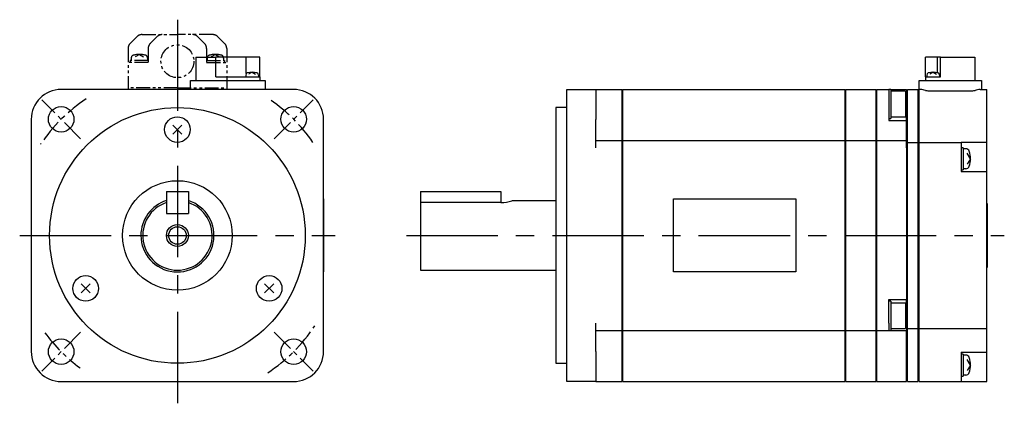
# Model space of a CAD drawing. Extents: x -237 to 352, y -152 to 187.
# Tile 2 of 2: x 83 to 352, y -49 to 59. Entities that reach past the tile are written whole.
import ezdxf

# ---------------------------------------------------------------- set-up
doc = ezdxf.new("R2010")
doc.units = 0
doc.linetypes.add('CENTER', pattern=[2, 1.25, -0.25, 0.25, -0.25])
doc.linetypes.add('PHANTOM', pattern=[2.5, 1.25, -0.25, 0.25, -0.25, 0.25, -0.25])
doc.layers.get('0').update_dxf_attribs({"linetype": 'CONTINUOUS'})
for name, color, linetype in [('CENTER', 6, 'CENTER'), ('OUTLINE', 7, 'CONTINUOUS'), ('PHANTOM', 3, 'PHANTOM'), ('THIN_LINE', 6, 'CONTINUOUS')]:
    doc.layers.add(name, color=color, linetype=linetype)

msp = doc.modelspace()

# ---------------------------------------------------------------- linework, layer by layer
msp.add_arc((214.53, 19.63), 10.62, 270.9785, 287.43)
at = {"layer": 'CENTER', "ltscale": 20}
for p, q in [((126.16, 59.09), (126.16, -48.7)), ((82.99, 0), (169.32, 0)), ((188.83, 0), (352.49, 0))]:
    msp.add_line(p, q, dxfattribs=at)
at = {"layer": 'CENTER', "ltscale": 5}
for p, q in [((99.66, 26.49), (89.01, 37.15)), ((152.65, 26.49), (163.3, 37.15)), ((99.66, -26.49), (89.01, -37.15)), ((152.65, -26.49), (163.3, -37.15))]:
    msp.add_line(p, q, dxfattribs=at)
for start, end in [(123.6899, 146.3101), (34.5081, 55.4919), (216.2933, 233.7067), (303.3415, 326.6585)]:
    msp.add_arc((126.16, 0), 45, start, end, dxfattribs=at)
at = {"layer": 'OUTLINE'}
for p, q in [((131.21, 48.8), (136.71, 48.8)), ((131.21, 48.8), (131.21, 42.4)), ((145.01, 48.8), (136.71, 48.8)), ((136.71, 43.4), (136.71, 48.8)), ((146.61, 48.8), (145.01, 48.8)), ((145.01, 44.32), (145.01, 48.8)), ((148.71, 48.8), (146.61, 48.8)), ((148.71, 43.4), (148.71, 48.8)), ((334.21, 48.8), (330.96, 48.8)), ((330.96, 43.4), (330.96, 48.8)), ((335.01, 48.8), (334.21, 48.8)), ((334.21, 44.54), (334.21, 48.8)), ((335.01, 48.8), (344.46, 48.8)), ((335.01, 43.4), (335.01, 48.8)), ((344.46, 48.8), (344.46, 42.4)), ((136.71, 43.4), (148.71, 43.4)), ((144.86, 43.93), (144.86, 43.4)), ((146.61, 44.7), (145.66, 44.14)), ((146.61, 44.7), (147.55, 44.14)), ((148.36, 43.93), (148.36, 43.4)), ((148.71, 43.4), (148.71, 42.4)), ((330.96, 43.4), (335.01, 43.4)), ((330.96, 43.4), (330.96, 42.4)), ((331.26, 43.93), (331.26, 43.4)), ((333.01, 44.7), (332.07, 44.14)), ((333.01, 44.7), (333.96, 44.14)), ((334.76, 43.93), (334.76, 43.4)), ((129.71, 42.4), (132.71, 42.4)), ((129.71, 40), (129.71, 42.4)), ((132.71, 42.4), (147.21, 42.4)), ((147.21, 42.4), (150.21, 42.4)), ((150.21, 42.4), (150.21, 40)), ((329.21, 40), (329.21, 42.4)), ((329.21, 42.4), (332.21, 42.4)), ((332.21, 42.4), (343.21, 42.4)), ((343.21, 42.4), (346.21, 42.4)), ((346.21, 42.4), (346.21, 40)), ((157.96, 40), (94.36, 40)), ((232.71, 40), (240.71, 40)), ((232.71, 31.8), (232.71, 40)), ((240.71, 40), (247.91, 40)), ((240.71, 40), (240.71, 31.8)), ((247.91, 38), (247.91, 40)), ((248.11, 39), (247.91, 39)), ((247.91, 32), (247.91, 38)), ((248.11, 38), (248.11, 40)), ((248.11, 40), (308.91, 40)), ((248.11, 32), (248.11, 38)), ((308.91, 38), (308.91, 40)), ((309.11, 39), (308.91, 39)), ((308.91, 32), (308.91, 38)), ((309.11, 38), (309.11, 40)), ((309.11, 40), (317.41, 40)), ((309.11, 32), (309.11, 38)), ((317.41, 38), (317.41, 40)), ((317.61, 39), (317.41, 39)), ((317.41, 32), (317.41, 38)), ((317.61, 38), (317.61, 40)), ((317.61, 40), (320.91, 40)), ((317.61, 32), (317.61, 38)), ((320.91, 40), (320.91, 38)), ((321.41, 40), (320.91, 40)), ((320.91, 38), (320.91, 36)), ((321.41, 40), (325.71, 40)), ((321.41, 40), (321.41, 32)), ((325.41, 39.5), (321.41, 39.5)), ((325.41, 39.5), (325.41, 32.5)), ((325.71, 40), (325.71, 39)), ((325.71, 38), (325.71, 39)), ((326.01, 39), (325.71, 39)), ((325.71, 32), (325.71, 38)), ((326.01, 37), (326.01, 40)), ((326.01, 40), (328.91, 40)), ((328.91, 37), (328.91, 40)), ((329.21, 39), (328.91, 39)), ((329.21, 37), (329.21, 40)), ((329.61, 40), (329.21, 40)), ((332.21, 39.57), (343.21, 39.57)), ((345.84, 40), (347.71, 40)), ((347.71, 37), (347.71, 40)), ((320.91, 36), (320.91, 32)), ((326.01, 32.5), (326.01, 37)), ((328.91, 32.5), (328.91, 37)), ((329.21, 32.5), (329.21, 37)), ((347.71, 32.5), (347.71, 37)), ((229.71, 35), (229.71, -35)), ((232.71, 35), (229.71, 35)), ((321.41, 32.5), (325.41, 32.5)), ((326.01, 25.5), (326.01, 32.5)), ((328.91, 25.5), (328.91, 32.5)), ((329.21, 25.5), (329.21, 32.5)), ((347.71, 25.52), (347.71, 32.5)), ((86.16, 31.8), (86.16, -31.8)), ((127.39, 27.76), (124.92, 30.24)), ((127.39, 30.24), (124.92, 27.76)), ((166.16, -31.8), (166.16, 31.8)), ((232.71, -31.8), (232.71, 31.8)), ((240.71, 24), (240.71, 31.8)), ((247.91, 26), (247.91, 32)), ((248.11, 26), (248.11, 32)), ((308.91, 26), (308.91, 32)), ((309.11, 26), (309.11, 32)), ((317.41, 26), (317.41, 32)), ((317.61, 26), (317.61, 32)), ((320.91, 32), (320.91, 31.5)), ((320.91, 32), (321.41, 32)), ((320.91, 31.5), (325.71, 31.5)), ((325.71, 31.5), (325.71, 32)), ((325.71, 26), (325.71, 31.5)), ((240.71, 26), (247.91, 26)), ((247.91, 24), (247.91, 26)), ((248.11, 25), (247.91, 25)), ((248.11, 24), (248.11, 26)), ((248.11, 26), (308.91, 26)), ((308.91, 24), (308.91, 26)), ((309.11, 25), (308.91, 25)), ((309.11, 24), (309.11, 26)), ((309.11, 26), (317.41, 26)), ((317.41, 24), (317.41, 26)), ((317.61, 25), (317.41, 25)), ((317.61, 24), (317.61, 26)), ((317.61, 26), (325.71, 26)), ((325.71, 24), (325.71, 26)), ((326.01, 25), (325.71, 25)), ((326.01, 22.5), (326.01, 25.5)), ((326.01, 25.5), (328.91, 25.5)), ((328.91, 22.5), (328.91, 25.5)), ((329.21, 25), (328.91, 25)), ((329.21, 22.5), (329.21, 25.5)), ((329.21, 25.5), (340.71, 25.5)), ((340.71, 25.52), (340.71, 25.5)), ((340.71, 25.52), (347.71, 25.52)), ((340.71, 25.5), (340.71, 22.5)), ((347.71, 21), (347.71, 25.52)), ((247.91, -24), (247.91, 24)), ((248.11, -24), (248.11, 24)), ((308.91, -24), (308.91, 24)), ((309.11, -24), (309.11, 24)), ((317.41, -24), (317.41, 24)), ((317.61, -24), (317.61, 24)), ((325.71, 24), (325.71, -17.5)), ((326.01, -22.5), (326.01, 22.5)), ((328.91, -22.5), (328.91, 22.5)), ((329.21, -22.5), (329.21, 22.5)), ((341.21, 24), (340.71, 24)), ((340.71, 22.5), (340.71, 17.5)), ((341.21, 24), (341.21, 18)), ((341.95, 23.75), (341.21, 23.75)), ((343.21, 21), (342.32, 22.5)), ((343.21, 21), (342.32, 19.5)), ((347.71, 17.5), (347.71, 21)), ((340.71, 18), (341.21, 18)), ((340.71, 17.5), (347.71, 17.5)), ((341.95, 18.25), (341.21, 18.25)), ((347.71, -22.5), (347.71, 17.5)), ((123.16, 12), (123.16, 6)), ((123.16, 12), (129.16, 12)), ((129.16, 12), (129.16, 6)), ((192.71, 12), (214.71, 12)), ((192.71, 12), (192.71, 9.01)), ((214.71, 12), (214.71, 9.01)), ((123.16, 9.01), (123.16, 6)), ((129.16, 9.01), (129.16, 6)), ((166.26, 10), (166.16, 10)), ((166.26, -10), (166.26, 10)), ((192.71, 9.01), (192.71, -9.5)), ((214.71, 9.01), (192.71, 9.01)), ((229.71, 9.5), (217.71, 9.5)), ((261.91, 10), (295.41, 10)), ((261.91, -10), (261.91, 10)), ((295.41, 10), (295.41, -10)), ((347.81, 8.75), (347.71, 8.75)), ((347.81, 8.75), (347.81, -8.75)), ((123.16, 6), (129.16, 6)), ((123.16, 6), (129.16, 6)), ((166.26, -10), (166.16, -10)), ((192.71, -9.5), (229.71, -9.5)), ((295.41, -10), (261.91, -10)), ((347.81, -8.75), (347.71, -8.75)), ((102.28, -15.74), (99.8, -13.26)), ((102.28, -13.26), (99.8, -15.74)), ((152.51, -15.74), (150.03, -13.26)), ((152.51, -13.26), (150.03, -15.74)), ((320.91, -22), (320.91, -17.5)), ((320.91, -17.5), (325.71, -17.5)), ((321.41, -18), (320.91, -18)), ((321.41, -18), (321.41, -22)), ((325.41, -18.5), (321.41, -18.5)), ((325.41, -18.5), (325.41, -22)), ((325.71, -24), (325.71, -17.5)), ((240.71, -31.8), (240.71, -24)), ((247.91, -26), (247.91, -24)), ((248.11, -26), (248.11, -24)), ((308.91, -26), (308.91, -24)), ((309.11, -26), (309.11, -24)), ((317.41, -26), (317.41, -24)), ((317.61, -26), (317.61, -24)), ((320.91, -24), (320.91, -22)), ((320.91, -24), (320.91, -26)), ((321.41, -22), (321.41, -26)), ((325.41, -22), (325.41, -25.5)), ((325.71, -25), (325.71, -24)), ((326.01, -25.5), (326.01, -22.5)), ((328.91, -25.5), (328.91, -22.5)), ((329.21, -25.5), (329.21, -22.5)), ((347.71, -25.5), (347.71, -22.5)), ((240.71, -26), (247.91, -26)), ((248.11, -25), (247.91, -25)), ((247.91, -32), (247.91, -26)), ((248.11, -32), (248.11, -26)), ((248.11, -26), (308.91, -26)), ((309.11, -25), (308.91, -25)), ((308.91, -32), (308.91, -26)), ((309.11, -32), (309.11, -26)), ((309.11, -26), (317.41, -26)), ((317.61, -25), (317.41, -25)), ((317.41, -32), (317.41, -26)), ((317.61, -32), (317.61, -26)), ((317.61, -26), (320.91, -26)), ((320.91, -26), (320.91, -26.02)), ((320.91, -26), (321.41, -26)), ((320.91, -26.02), (325.71, -26.02)), ((321.41, -25.5), (325.41, -25.5)), ((325.71, -25.02), (325.71, -25)), ((326.01, -25), (325.71, -25)), ((325.71, -25.02), (325.71, -26.02)), ((325.71, -32), (325.71, -26.02)), ((326.01, -32.5), (326.01, -25.5)), ((326.01, -25.5), (328.91, -25.5)), ((329.21, -25), (328.91, -25)), ((328.91, -32.5), (328.91, -25.5)), ((329.21, -32.5), (329.21, -25.5)), ((329.21, -25.5), (347.71, -25.5)), ((347.71, -32), (347.71, -25.5)), ((232.71, -40), (232.71, -31.8)), ((240.71, -31.8), (240.71, -40)), ((247.91, -38), (247.91, -32)), ((248.11, -38), (248.11, -32)), ((308.91, -38), (308.91, -32)), ((309.11, -38), (309.11, -32)), ((317.41, -38), (317.41, -32)), ((317.61, -38), (317.61, -32)), ((325.71, -38), (325.71, -32)), ((340.71, -32), (340.71, -32.5)), ((340.71, -32), (347.71, -32)), ((347.71, -35.5), (347.71, -32)), ((229.71, -35), (232.71, -35)), ((326.01, -37), (326.01, -32.5)), ((328.91, -37), (328.91, -32.5)), ((329.21, -37), (329.21, -32.5)), ((340.71, -32.5), (340.71, -37)), ((341.21, -32.5), (340.71, -32.5)), ((341.21, -32.5), (341.21, -35.5)), ((341.95, -32.75), (341.21, -32.75)), ((343.21, -35.5), (342.32, -34)), ((326.01, -40), (326.01, -37)), ((328.91, -40), (328.91, -37)), ((329.21, -40), (329.21, -37)), ((340.71, -37), (340.71, -40)), ((341.21, -35.5), (341.21, -38.5)), ((343.21, -35.5), (342.32, -37)), ((347.71, -40), (347.71, -35.5)), ((94.36, -40), (157.96, -40)), ((240.71, -40), (232.71, -40)), ((240.71, -40), (247.91, -40)), ((247.91, -40), (247.91, -38)), ((248.11, -39), (247.91, -39)), ((248.11, -40), (248.11, -38)), ((248.11, -40), (308.91, -40)), ((308.91, -40), (308.91, -38)), ((309.11, -39), (308.91, -39)), ((309.11, -40), (309.11, -38)), ((309.11, -40), (317.41, -40)), ((317.41, -40), (317.41, -38)), ((317.61, -39), (317.41, -39)), ((317.61, -40), (317.61, -38)), ((317.61, -40), (325.71, -40)), ((325.71, -40), (325.71, -38)), ((326.01, -39), (325.71, -39)), ((326.01, -40), (328.91, -40)), ((329.21, -39), (328.91, -39)), ((329.21, -40), (340.71, -40)), ((340.71, -38.5), (341.21, -38.5)), ((340.71, -40), (347.71, -40)), ((341.95, -38.25), (341.21, -38.25))]:
    msp.add_line(p, q, dxfattribs=at)
for centre, radius in [((94.34, 31.82), 3.5), ((157.97, 31.82), 3.5), ((126.16, 0), 35), ((126.16, 29), 3.5), ((126.16, 0), 15), ((126.16, 0), 2.4), ((101.04, -14.5), 3.5), ((151.27, -14.5), 3.5), ((94.34, -31.82), 3.5), ((157.97, -31.82), 3.5)]:
    msp.add_circle(centre, radius, dxfattribs=at)
for centre, radius, start, end in [((145.46, 43.93), 0.6, 107.1498, 180), ((146.61, 40.2), 4.5, 72.8502, 107.1498), ((147.76, 43.93), 0.6, 0, 72.8502), ((331.86, 43.93), 0.6, 107.1498, 180), ((333.01, 40.2), 4.5, 72.8502, 107.1498), ((334.16, 43.93), 0.6, 0, 72.8502), ((94.36, 31.8), 8.2, 90, 180), ((157.96, 31.8), 8.2, 0, 90), ((328.24, 30.13), 9.96, 74.3381, 82.2523), ((333.04, 51.98), 12.44, 260.2348, 266.1761), ((342.38, 51.98), 12.44, 273.8239, 279.7652), ((347.18, 30.13), 9.96, 97.7477, 105.6619), ((341.95, 22.75), 1, 16.9578, 90), ((336.21, 21), 7, 343.0422, 16.9578), ((341.95, 19.25), 1, 270, 343.0422), ((126.16, 0), 10, 180, 72.5424), ((126.16, 0), 10, 107.4576, 180), ((126.16, 0), 9.5, 108.4085, 71.5915), ((94.36, -31.8), 8.2, 180, 270), ((157.96, -31.8), 8.2, 270, 0), ((341.95, -33.75), 1, 16.9578, 90), ((336.21, -35.5), 7, 343.0422, 16.9578), ((341.95, -37.25), 1, 270, 343.0422)]:
    msp.add_arc(centre, radius, start, end, dxfattribs=at)
at = {"layer": 'PHANTOM', "ltscale": 3}
for p, q in [((113.24, 52.59), (115.07, 54.41)), ((116.48, 55), (126.16, 55)), ((120.57, 54.41), (118.74, 52.59)), ((135.83, 55), (126.16, 55)), ((131.74, 54.41), (133.57, 52.59)), ((139.07, 52.59), (137.24, 54.41)), ((112.66, 51.17), (112.66, 40)), ((113.51, 48.59), (113.51, 47.9)), ((115.76, 49.6), (114.64, 48.93)), ((115.76, 49.6), (116.87, 48.93)), ((118.01, 48.59), (118.01, 47.9)), ((118.16, 51.17), (118.16, 47.4)), ((134.16, 51.17), (134.16, 47.4)), ((134.31, 48.59), (134.31, 47.9)), ((136.56, 49.6), (135.44, 48.93)), ((136.56, 49.6), (137.67, 48.93)), ((138.81, 48.59), (138.81, 47.9)), ((139.66, 51.17), (139.66, 40)), ((118.16, 47.4), (112.66, 47.4)), ((113.26, 47.9), (113.26, 47.4)), ((118.16, 47.9), (113.26, 47.9)), ((134.16, 47.9), (139.06, 47.9)), ((134.16, 47.4), (139.66, 47.4)), ((139.06, 47.9), (139.06, 47.4)), ((126.16, 40.4), (112.66, 40.4)), ((126.16, 40.4), (139.66, 40.4))]:
    msp.add_line(p, q, dxfattribs=at)
msp.add_circle((126.16, 47.7), 4.5, dxfattribs=at)
for centre, radius, start, end in [((116.48, 53), 2, 90, 135), ((121.98, 53), 2, 90, 135), ((130.33, 53), 2, 45, 90), ((135.83, 53), 2, 45, 90), ((114.66, 51.17), 2, 135, 180), ((120.16, 51.17), 2, 135, 180), ((132.16, 51.17), 2, 0, 45), ((137.66, 51.17), 2, 0, 45), ((114.31, 48.59), 0.8, 106.1914, 180), ((115.76, 43.6), 6, 73.8086, 106.1914), ((117.21, 48.59), 0.8, 0, 73.8086), ((135.11, 48.59), 0.8, 106.1914, 180), ((136.56, 43.6), 6, 73.8086, 106.1914), ((138.01, 48.59), 0.8, 0, 73.8086)]:
    msp.add_arc(centre, radius, start, end, dxfattribs=at)
at = {"layer": 'THIN_LINE'}
msp.add_circle((126.16, 0), 3, dxfattribs=at)

doc.saveas('drawing.dxf')
